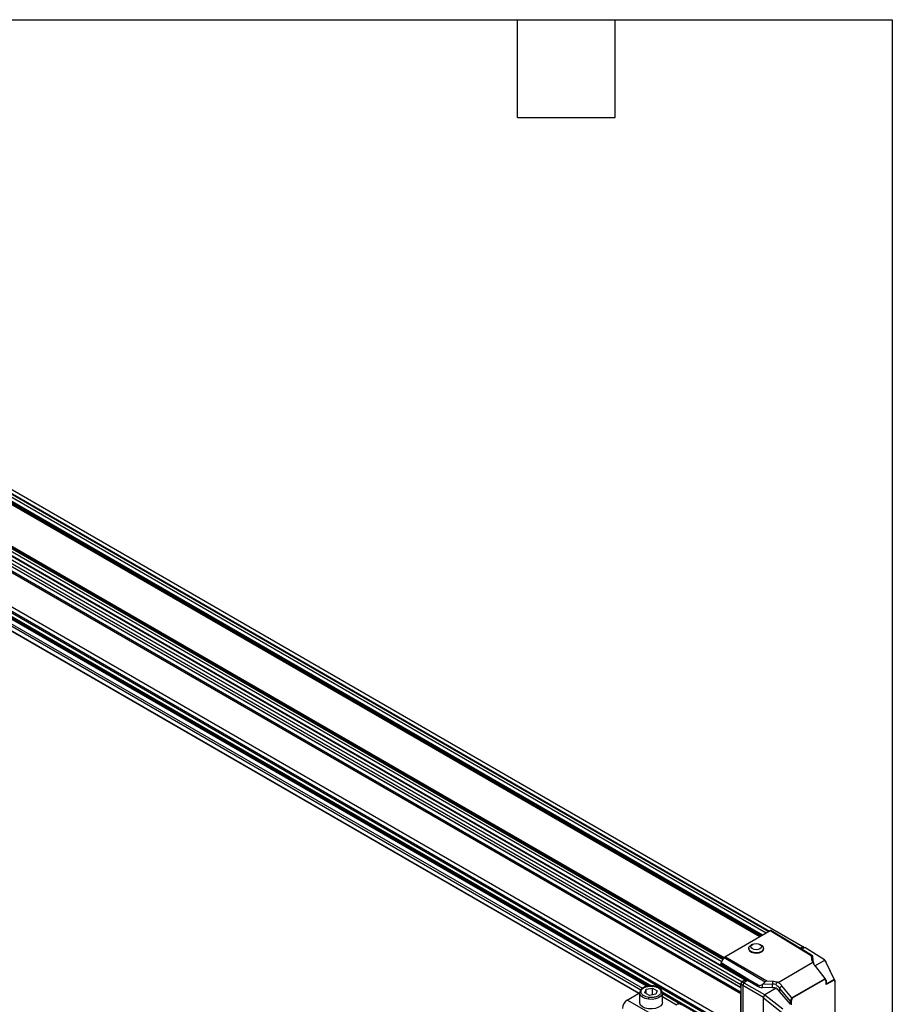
# Model space of a CAD drawing. Header units: millimetres. Extents: x 16 to 683, y 16 to 524.
# Tile 12 of 12: x 513 to 683, y 332 to 524. Entities that reach past the tile are written whole.
import ezdxf

# ---------------------------------------------------------------- set-up
doc = ezdxf.new("R2010")
doc.units = ezdxf.units.MM
doc.header["$LTSCALE"] = 2.5
doc.layers.add('TEXT', color=140, linetype='Continuous', lineweight=25)

msp = doc.modelspace()

# ---------------------------------------------------------------- linework, layer by layer
for p, q in [((385.377, 491.248), (653.333, 336.56)), ((385.162, 490.694), (653.118, 336.006)), ((385.162, 490.114), (653.118, 335.426)), ((385.162, 488.953), (653.118, 334.266)), ((385.292, 490.039), (653.174, 335.394)), ((385.292, 489.179), (653.174, 334.534)), ((385.162, 482.249), (653.118, 327.561)), ((385.292, 482.174), (653.174, 327.529)), ((385.292, 481.315), (653.174, 326.67)), ((385.162, 481.089), (653.118, 326.401)), ((414.841, 474.973), (653.969, 336.927)), ((654.021, 336.932), (414.958, 474.94)), ((433.078, 474.493), (656.814, 345.333)), ((433.078, 474.488), (656.809, 345.33)), ((433.115, 474.6), (656.926, 345.398)), ((433.264, 474.686), (657.074, 345.484)), ((433.465, 474.802), (657.275, 345.599)), ((657.306, 345.617), (433.496, 474.82)), ((437.169, 473.588), (658.075, 346.061)), ((437.745, 473.792), (658.54, 346.33)), ((398.501, 472.68), (635.732, 335.729)), ((398.521, 472.49), (635.412, 335.736)), ((440.104, 472.602), (658.689, 346.416)), ((440.887, 472.885), (665.183, 343.401)), ((402.842, 469.851), (635.193, 335.717)), ((425.575, 470.237), (649.653, 340.88)), ((425.715, 470.328), (649.727, 341.009)), ((425.915, 470.444), (649.827, 341.182)), ((649.843, 341.209), (425.946, 470.462)), ((399.896, 468.991), (633.242, 334.284)), ((399.973, 469.036), (633.319, 334.328)), ((400.718, 469.466), (633.654, 334.994)), ((401.09, 469.68), (633.942, 335.258)), ((402.757, 469.685), (634.898, 335.673)), ((425.513, 469.736), (649.42, 340.477)), ((650.022, 341.412), (658.818, 346.49)), ((658.818, 346.49), (666.835, 341.632)), ((666.875, 341.718), (658.976, 346.506)), ((658.976, 346.506), (659.563, 346.167)), ((659.563, 346.167), (664.773, 343.01)), ((655.401, 343.825), (655.109, 343.668)), ((657.101, 343.637), (656.814, 343.803)), ((664.643, 343.089), (665.183, 343.401)), ((664.71, 343.048), (665.138, 343.296)), ((665.442, 343.121), (665.138, 343.296)), ((665.183, 343.401), (665.338, 343.18)), ((658.151, 336.624), (650.022, 341.412)), ((654.648, 343.058), (654.647, 342.973)), ((657.541, 342.929), (657.543, 343.014)), ((664.773, 343.01), (666.906, 341.717)), ((665.557, 343.187), (665.006, 342.869)), ((669.437, 340.788), (665.557, 343.187)), ((666.835, 341.632), (666.888, 340.961)), ((667.074, 341.605), (666.875, 341.718)), ((667.074, 341.605), (667.065, 341.614)), ((667.074, 341.605), (667.142, 340.606)), ((649.223, 340.046), (654.433, 336.889)), ((649.223, 339.703), (649.223, 340.046)), ((649.277, 340.229), (649.864, 341.245)), ((654.487, 337.073), (649.277, 340.229)), ((649.864, 341.245), (657.874, 336.527)), ((660.374, 336.416), (667.151, 340.328)), ((666.888, 340.961), (667.142, 340.606)), ((667.544, 339.634), (669.456, 340.738)), ((667.651, 339.483), (669.505, 337.154)), ((669.456, 340.738), (669.437, 340.788)), ((669.657, 340.479), (669.437, 340.788)), ((669.456, 340.738), (671.27, 336.993)), ((669.657, 340.479), (669.703, 340.393)), ((671.507, 336.668), (669.703, 340.393)), ((653.118, 336.006), (653.333, 336.56)), ((653.118, 335.426), (653.118, 336.006)), ((653.174, 335.982), (653.377, 336.506)), ((653.492, 335.798), (653.174, 335.982)), ((653.174, 325.746), (653.174, 335.982)), ((653.333, 336.56), (653.969, 336.927)), ((653.377, 336.506), (654.061, 336.901)), ((653.695, 336.323), (653.377, 336.506)), ((653.703, 336.344), (653.488, 335.79)), ((657.511, 333.468), (653.488, 335.79)), ((653.488, 335.79), (653.488, 325.482)), ((654.433, 336.765), (653.703, 336.344)), ((653.703, 336.344), (657.721, 334.025)), ((654.364, 336.725), (654.061, 336.901)), ((654.433, 336.889), (656.289, 335.84)), ((654.433, 336.889), (654.433, 336.765)), ((656.289, 335.694), (654.433, 336.765)), ((656.693, 335.825), (654.487, 337.073)), ((656.289, 335.84), (656.289, 335.694)), ((657.553, 336.113), (657.324, 335.995)), ((657.324, 335.424), (657.324, 335.995)), ((657.553, 336.113), (657.874, 336.527)), ((657.553, 336.113), (659.291, 336.074)), ((659.301, 336.581), (658.151, 336.624)), ((659.301, 336.581), (659.291, 336.074)), ((659.291, 335.359), (659.291, 336.074)), ((660.671, 335.272), (661.131, 335.719)), ((663.05, 333.427), (661.131, 335.719)), ((669.518, 337.134), (663.068, 333.41)), ((669.519, 337.015), (663.143, 333.335)), ((669.771, 336.784), (669.508, 337.149)), ((669.751, 336.693), (669.519, 337.015)), ((671.27, 336.875), (669.751, 335.998)), ((669.751, 335.998), (669.751, 336.693)), ((671.27, 336.993), (669.782, 336.134)), ((669.782, 336.101), (669.782, 336.753)), ((671.515, 336.651), (671.27, 336.993)), ((671.488, 336.571), (671.27, 336.875)), ((671.488, 330.566), (671.488, 336.571)), ((671.519, 330.609), (671.519, 336.631)), ((630.961, 332.968), (633.403, 334.377)), ((633.403, 334.364), (633.403, 332.517)), ((634.425, 334.364), (634.696, 335.066)), ((635.342, 333.877), (634.425, 334.364)), ((634.696, 335.066), (635.885, 335.281)), ((634.696, 334.22), (634.696, 335.066)), ((635.885, 333.992), (635.319, 333.89)), ((636.53, 334.093), (635.342, 333.877)), ((635.885, 335.281), (636.802, 334.794)), ((635.885, 333.992), (635.885, 335.281)), ((635.908, 333.98), (635.885, 333.992)), ((636.802, 334.794), (636.53, 334.093)), ((637.824, 334.37), (637.767, 334.595)), ((637.779, 334.547), (653.118, 325.692)), ((637.824, 332.517), (637.824, 334.364)), ((637.824, 334.343), (653.227, 325.451)), ((641.28, 332.178), (637.824, 334.173)), ((637.824, 333.646), (640.562, 332.065)), ((653.174, 335.394), (653.118, 335.426)), ((653.118, 334.266), (653.174, 334.362)), ((653.118, 327.561), (653.118, 334.266)), ((659.291, 335.359), (657.324, 335.424)), ((657.721, 334.025), (657.511, 333.468)), ((657.806, 334.013), (657.721, 334.025)), ((659.979, 335.267), (657.806, 334.013)), ((657.806, 334.013), (661.316, 331.247)), ((662.763, 332.774), (660.671, 335.272)), ((660.671, 335.272), (660.671, 334.643)), ((662.763, 332.146), (660.671, 334.643)), ((636.544, 329.745), (630.961, 332.968)), ((641.28, 332.178), (642.019, 331.888)), ((657.511, 333.468), (657.559, 333.383)), ((657.559, 333.383), (661.051, 330.632)), ((657.559, 325.56), (657.559, 333.383)), ((662.763, 332.146), (662.763, 332.774)), ((662.787, 332.756), (663.05, 333.427)), ((663.143, 333.335), (662.911, 332.745)), ((662.911, 332.745), (662.911, 332.049))]:
    msp.add_line(p, q)
at = {"flags": 128}
for points in [[(657.119, 342.425), (656.68, 342.252), (656.162, 342.186), (655.636, 342.234), (655.171, 342.391), (654.831, 342.635), (654.662, 342.933), (654.687, 343.245), (654.902, 343.528), (655.109, 343.668)], [(656.826, 342.943), (656.493, 342.816), (656.101, 342.774), (655.708, 342.824), (655.375, 342.958), (655.153, 343.155), (655.075, 343.387), (655.153, 343.617), (655.375, 343.81), (655.708, 343.937), (656.101, 343.979), (656.494, 343.93), (656.827, 343.796), (657.049, 343.598), (657.127, 343.366), (657.049, 343.136), (656.826, 342.943)], [(657.101, 343.637), (657.209, 343.568), (657.468, 343.292), (657.541, 342.982), (657.419, 342.679), (657.119, 342.425)], [(654.647, 342.973), (654.661, 342.848), (654.83, 342.55), (655.17, 342.306), (655.634, 342.149), (656.161, 342.101), (656.679, 342.167), (657.118, 342.339)], [(653.969, 336.927), (653.983, 336.934), (653.997, 336.937), (654.01, 336.936), (654.021, 336.932), (654.031, 336.925), (654.038, 336.914), (654.042, 336.9), (654.043, 336.89)], [(635.131, 333.119), (634.488, 333.266), (633.955, 333.521), (633.585, 333.858), (633.413, 334.244), (633.403, 334.364)], [(637.824, 334.364), (637.771, 334.086), (637.516, 333.715), (637.075, 333.407), (636.491, 333.193), (635.821, 333.094), (635.131, 333.119)], [(637.781, 334.616), (637.814, 334.485), (637.824, 334.364)], [(635.131, 331.271), (634.488, 331.418), (633.955, 331.673), (633.585, 332.01), (633.413, 332.396), (633.403, 332.517)], [(637.824, 332.517), (637.771, 332.238), (637.516, 331.867), (637.075, 331.559), (636.491, 331.345), (635.821, 331.246), (635.131, 331.271)]]:
    msp.add_lwpolyline(points, dxfattribs=at)
for centre, radius, start, end in [((656.854, 342.976), 0.689, 292.46863, 356.07182), ((667.929, 340.669), 0.789, 184.54587, 213.01187), ((659.217, 332.579), 3.496, 78.27852, 88.79203), ((632.051, 331.264), 2.022, 122.60548, 177.39452), ((641.039, 331.368), 0.844, 73.44019, 124.40371)]:
    msp.add_arc(centre, radius, start, end)
for centre, major_axis, ratio, start_param, end_param in [((658.818, 346.232), (0.158, 0.274), 0.5773087, 6.283041, 7.068313), ((650.022, 341.154), (0.158, 0.274), 0.5774544, 0.7852537, 1.5705257), ((667.027, 341.257), (-0.174, 0.465), 0.1834378, 6.0666614, 6.8519334), ((665.488, 342.546), (1.579, -0.934), 0.0104875, 0.0453411, 0.4604537), ((669.229, 341.001), (2.344, -0.036), 0.5872743, 3.1972404, 3.608959), ((657.385, 336.35), (1.579, -0.024), 0.5872749, 3.9534793, 4.6822886), ((657.385, 337.874), (1.095, 1.946), 0.5843264, 3.4540411, 3.8691537), ((658.347, 336.251), (0.491, -0.246), 0.5718515, 2.2428965, 3.0281685), ((659.192, 335.207), (2.344, -0.036), 0.5872743, 1.1216049, 1.5333232), ((669.444, 337.058), (0.025, 0.117), 0.698955, 4.4906482, 5.5503982), ((669.676, 336.736), (0.103, 0.033), 0.698919, 5.2760057, 6.5562002), ((669.676, 336.041), (0.074, 0.129), 0.5773346, 4.7124296, 5.4978278), ((671.196, 336.918), (0.025, 0.117), 0.6987116, 4.4917011, 5.5529422), ((671.414, 336.614), (0.103, 0.033), 0.6986755, 5.2770587, 6.3393029), ((659.209, 334.124), (2.105, -0.032), 0.5872749, 1.2052597, 1.540696), ((659.209, 333.752), (1.792, -1.574), 0.7014548, 1.3549777, 1.7483511), ((662.837, 332.965), (0.043, 0.21), 0.4573465, 2.7920477, 3.0651964), ((662.837, 332.788), (0.105, -0.02), 0.4080966, 4.2947941, 5.5749885), ((663.069, 333.378), (0.0842, -0.0725), 0.2214022, 0.7082374, 1.7679874)]:
    msp.add_ellipse(centre, major_axis=major_axis, ratio=ratio, start_param=start_param, end_param=end_param)
for points in [[(649.277, 340.229), (649.243, 340.169), (649.223, 340.102), (649.223, 340.046)], [(667.127, 340.413), (667.134, 340.385), (667.142, 340.356), (667.151, 340.328)], [(654.433, 336.889), (654.433, 336.946), (654.453, 337.013), (654.487, 337.073)], [(660.229, 336.431), (660.136, 336.283), (660.038, 336.138), (659.928, 336.002)], [(659.928, 336.002), (660.21, 335.796), (660.461, 335.547), (660.671, 335.272)], [(660.374, 336.416), (660.325, 336.421), (660.277, 336.426), (660.229, 336.431)]]:
    msp.add_open_spline(points, degree=3)
for points, knots in [([(667.267, 340.239), (667.253, 340.254), (667.239, 340.27), (667.225, 340.288), (667.209, 340.306), (667.193, 340.327), (667.177, 340.348), (667.161, 340.369), (667.144, 340.391), (667.127, 340.413)], [0.0000000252, 0.0000000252, 0.0000000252, 0.0000000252, 0.0003261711, 0.0003261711, 0.0003261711, 0.0006766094, 0.0006766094, 0.0006766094, 0.0010275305, 0.0010275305, 0.0010275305, 0.0010275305]), ([(667.151, 340.328), (667.187, 340.239), (667.228, 340.15), (667.378, 339.862), (667.505, 339.667), (667.651, 339.483)], [1.58824962, 1.58824962, 1.58824962, 1.58824962, 1.70087123, 1.70087123, 1.95544914, 1.95544914, 1.95544914, 1.95544914]), ([(667.544, 339.634), (667.49, 339.731), (667.38, 339.929), (667.305, 340.134), (667.267, 340.239)], [0, 0, 0, 0, 0.49197836, 1, 1, 1, 1]), ([(635.189, 333.482), (635.03, 333.503), (634.855, 333.537), (634.491, 333.653), (634.302, 333.735), (634.049, 333.906), (633.97, 333.971), (633.834, 334.115), (633.777, 334.195), (633.696, 334.364), (633.671, 334.455), (633.662, 334.639), (633.678, 334.733), (633.748, 334.916), (633.804, 335.005), (633.948, 335.169), (634.037, 335.245), (634.236, 335.379), (634.346, 335.437), (634.576, 335.534), (634.695, 335.573), (635.05, 335.666), (635.282, 335.694), (635.697, 335.709), (635.88, 335.697), (636.038, 335.676)], [0, 0, 0, 0, 0.125, 0.125, 0.25, 0.25, 0.3125, 0.3125, 0.375, 0.375, 0.4375, 0.4375, 0.5, 0.5, 0.5625, 0.5625, 0.625, 0.625, 0.6875, 0.6875, 0.75, 0.75, 0.875, 0.875, 1, 1, 1, 1]), ([(636.075, 335.722), (635.825, 335.738), (635.426, 335.765), (634.868, 335.678), (634.423, 335.542), (634.084, 335.387), (633.943, 335.261), (633.905, 335.227)], [0, 0, 0, 0, 0.3103237, 0.4958037, 0.700318, 0.9205385, 1, 1, 1, 1]), ([(636.038, 335.676), (636.197, 335.656), (636.372, 335.622), (636.735, 335.506), (636.925, 335.424), (637.178, 335.253), (637.257, 335.188), (637.393, 335.044), (637.45, 334.964), (637.531, 334.794), (637.555, 334.704), (637.565, 334.519), (637.549, 334.425), (637.478, 334.243), (637.423, 334.154), (637.279, 333.989), (637.19, 333.914), (636.991, 333.78), (636.881, 333.722), (636.651, 333.625), (636.532, 333.585), (636.177, 333.493), (635.945, 333.465), (635.53, 333.45), (635.347, 333.462), (635.189, 333.482)], [0, 0, 0, 0, 0.125, 0.125, 0.25, 0.25, 0.3125, 0.3125, 0.375, 0.375, 0.4375, 0.4375, 0.5, 0.5, 0.5625, 0.5625, 0.625, 0.625, 0.6875, 0.6875, 0.75, 0.75, 0.875, 0.875, 1, 1, 1, 1]), ([(636.084, 335.699), (636.082, 335.709), (636.075, 335.73), (636.058, 335.719), (636.045, 335.69), (636.038, 335.676)], [0, 0, 0, 0, 0.2901271, 0.6588884, 1, 1, 1, 1]), ([(637.767, 334.595), (637.754, 334.665), (637.708, 334.906), (637.365, 335.255), (636.789, 335.583), (636.306, 335.677), (636.075, 335.722)], [0, 0, 0, 0, 0.1220257, 0.4196107, 0.7232596, 1, 1, 1, 1]), ([(656.693, 335.825), (656.616, 335.826), (656.545, 335.826), (656.411, 335.83), (656.347, 335.834), (656.289, 335.84)], [0, 0, 0, 0, 0.5, 0.5, 1, 1, 1, 1]), ([(661.131, 335.719), (660.979, 335.9), (660.809, 336.07), (660.543, 336.291), (660.46, 336.355), (660.374, 336.416)], [4.32773281, 4.32773281, 4.32773281, 4.32773281, 4.58231072, 4.58231072, 4.69493569, 4.69493569, 4.69493569, 4.69493569]), ([(669.505, 337.154), (669.508, 337.15), (669.512, 337.144), (669.516, 337.137), (669.518, 337.134)], [0, 0, 0, 0, 0.51135369, 1, 1, 1, 1]), ([(671.507, 336.668), (671.509, 336.665), (671.512, 336.659), (671.514, 336.654), (671.515, 336.651)], [0, 0, 0, 0, 0.5163579, 1, 1, 1, 1]), ([(633.905, 335.227), (633.828, 335.168), (633.63, 335.015), (633.445, 334.715), (633.417, 334.477), (633.403, 334.359)], [0, 0, 0, 0, 0.2472989, 0.6286339, 1, 1, 1, 1]), ([(635.189, 333.482), (635.182, 333.465), (635.174, 333.441), (635.16, 333.384), (635.154, 333.35), (635.142, 333.279), (635.138, 333.242), (635.132, 333.175), (635.131, 333.144), (635.131, 333.119)], [0, 0, 0, 0, 0.25, 0.25, 0.5, 0.5, 0.75, 0.75, 1, 1, 1, 1]), ([(663.068, 333.41), (663.065, 333.413), (663.059, 333.418), (663.053, 333.424), (663.05, 333.427)], [0, 0, 0, 0, 0.4886465, 1, 1, 1, 1])]:
    msp.add_open_spline(points, degree=3, knots=knots)
at = {"layer": 'TEXT'}
for p, q in [((15.875, 523.875), (682.625, 523.875)), ((609.6, 504.825), (609.6, 523.875)), ((628.65, 504.825), (628.65, 523.875)), ((682.625, 523.875), (682.625, 15.875)), ((609.6, 504.825), (628.65, 504.825))]:
    msp.add_line(p, q, dxfattribs=at)

doc.saveas('drawing.dxf')
